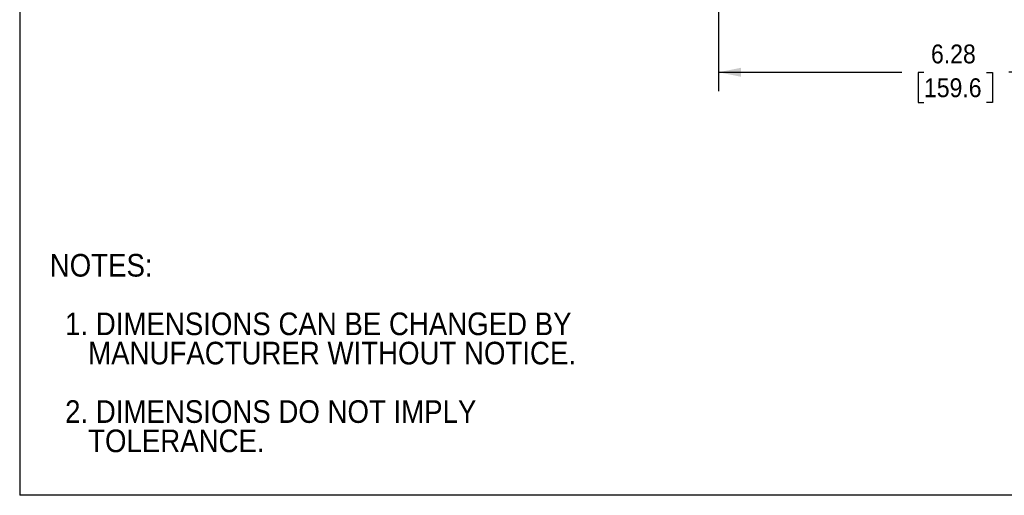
# Model space of a CAD drawing. Header units: inches. Extents: x 0 to 22, y 0 to 17.
# Tile 1 of 20: x 0 to 13.1, y 0 to 6.3. Entities that reach past the tile are written whole.
import ezdxf

# ---------------------------------------------------------------- set-up
doc = ezdxf.new("R2010")
doc.units = ezdxf.units.IN
doc.header["$LTSCALE"] = 2
doc.header["$MEASUREMENT"] = 0
doc.linetypes.add('SLD-Solid', pattern=[0])
doc.layers.add('DIMENSIONS', color=140, linetype='SLD-Solid', lineweight=25)
doc.layers.add('TEXT', color=140, linetype='SLD-Solid', lineweight=25)
doc.layers.add('SLD-DEFPOINTS', color=7, linetype='Continuous')
doc.styles.add('SLDTEXTSTYLE0', font='GOTHIC.TTF', dxfattribs={"width": 0.913})
doc.dimstyles.new('SLDDIMSTYLE2', dxfattribs={"dimtxt": 0.25, "dimasz": 0.3, "dimexe": 0, "dimexo": 0.0625, "dimgap": 0.0625, "dimtad": 0, "dimtih": 1, "dimtoh": 1, "dimrnd": 1e-09, "dimzin": 12, "dimdsep": 46, "dimtxsty": 'SLDTEXTSTYLE0', "dimsah": 1, "dimcen": 0.09, "dimadec": 0, "dimazin": 3, "dimtfac": 1, "dimtofl": 0, "dimtmove": 0, "dimatfit": 3, "dimfxl": 0, "dimfrac": 2, "dimtolj": 1, "dimtzin": 12, "dimarcsym": 0})

# ---------------------------------------------------------------- blocks, each defined once
blk = doc.blocks.new('Block2')
at = {"color": 7, "linetype": 'SLD-Solid', "lineweight": 18}
for p, q in [((0, 0), (0, 17)), ((22, 0), (0, 0))]:
    blk.add_line(p, q, dxfattribs=at)
blk = doc.blocks.new('SW_NOTE_0_3')
at = {"layer": 'TEXT', "color": 0, "char_height": 0.3, "attachment_point": 1, "style": 'SLDTEXTSTYLE0'}
for s, insert in [('NOTES:', (0, 0.383)), ('  1. DIMENSIONS CAN BE CHANGED BY     ', (0, -0.393)), ('     MANUFACTURER WITHOUT NOTICE.', (0, -0.781)), ('  2. DIMENSIONS DO NOT IMPLY ', (0, -1.556)), ('     TOLERANCE.', (0, -1.944))]:
    blk.add_mtext(s, dxfattribs=dict(at, insert=insert))
blk = doc.blocks.new('_D_4')
at = {"layer": 'DIMENSIONS'}
for p, q in [((15.549, 8.401), (15.549, 5.357)), ((9.266, 8.124), (9.266, 5.357)), ((9.266, 5.607), (11.697, 5.607)), ((11.992, 5.605), (11.916, 5.605)), ((11.916, 5.605), (11.916, 5.208)), ((12.823, 5.605), (12.9, 5.605)), ((12.9, 5.605), (12.9, 5.208)), ((15.549, 5.607), (13.119, 5.607)), ((11.916, 5.208), (11.992, 5.208)), ((12.9, 5.208), (12.823, 5.208))]:
    blk.add_line(p, q, dxfattribs=at)
for points in [[(9.266, 5.607), (9.566, 5.547), (9.566, 5.667)], [(15.549, 5.607), (15.249, 5.667), (15.249, 5.547)]]:
    blk.add_solid(points, dxfattribs=at)
at = {"layer": 'DIMENSIONS', "char_height": 0.25, "attachment_point": 1, "style": 'SLDTEXTSTYLE0'}
for s, insert in [('6.28', (12.085, 5.975)), ('159.6', (11.992, 5.527))]:
    blk.add_mtext(s, dxfattribs=dict(at, insert=insert))

msp = doc.modelspace()

# ---------------------------------------------------------------- linework, layer by layer
at = {"color": 7, "linetype": 'SLD-Solid'}
for p in [(0, 17), (22, 0)]:
    msp.add_line(p, (0, 0), dxfattribs=at)

# ---------------------------------------------------------------- block references
at = {"layer": 'SLD-DEFPOINTS'}
msp.add_blockref('Block2', (0, 0), dxfattribs=at)
at = {"layer": 'TEXT'}
msp.add_blockref('SW_NOTE_0_3', (0.399, 2.816), dxfattribs=at)

# ---------------------------------------------------------------- dimensions: what is measured, and where the dimension line sits
at = {"layer": 'DIMENSIONS'}
dim = msp.add_linear_dim(base=(15.549, 5.607), p1=(9.266, 8.224), p2=(15.549, 8.501), angle=0, dimstyle='SLDDIMSTYLE2', dxfattribs=at)
dim.commit()
dim.dimension.update_dxf_attribs({"geometry": '_D_4', "text_midpoint": (12.408, 5.607), "dimtype": 160})

doc.saveas('drawing.dxf')
